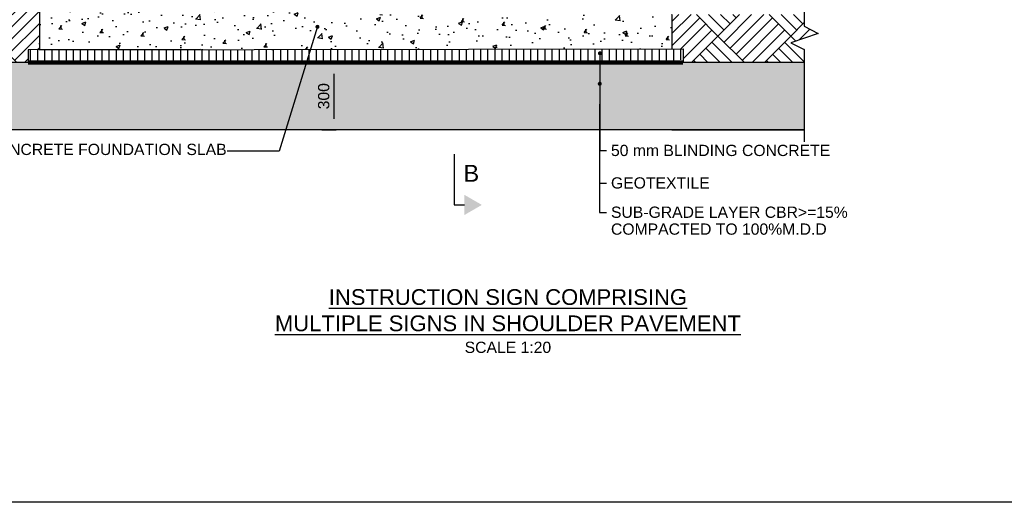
# Model space of a CAD drawing. Header units: metres. Extents: x -4024927 to 10167049, y -539908 to 13839353.
# Tile 144 of 211: x 1416998 to 1421372, y -76690 to -74545. Entities that reach past the tile are written whole.
import ezdxf
from ezdxf import colors
from ezdxf.entities.mleader import LeaderData, LeaderLine
from ezdxf.enums import TextEntityAlignment as Align
from ezdxf.math import Vec2, Vec3

# ---------------------------------------------------------------- set-up
doc = ezdxf.new("R2010")
doc.units = ezdxf.units.M
for name, pattern in [('CENTER', [2, 1.25, -0.25, 0.25, -0.25]), ('CONTINOUS', [0]), ('CONTIUOUS', [0])]:
    doc.linetypes.add(name, pattern=pattern)
for name, color, linetype in [('A20B0050', 5, 'Continuous'), ('A20B0140', 4, 'Continuous'), ('B-ANNO-DIMN', 2, 'Continuous'), ('C-ANNO-GENF-TEXT-N_25', 2, 'Continuous'), ('C-ANNO-GENF-TEXT-N_35', 3, 'Continuous'), ('C-DETL-BRKL', 1, 'CONTINOUS'), ('C-DETL-DIMS', 2, 'Continuous'), ('C-DETL-GRADE LEVEL', 1, 'Continuous'), ('C-DETL-UGND-GTXL', 4, 'CENTER'), ('C-SOIL-LEVL', 1, 'Continuous'), ('C-UTIL-EDGE-CONC', 4, 'Continuous'), ('C-UTIL-PATT', 1, 'Continuous'), ('CD13120_terrain_prop_t', 2, 'Continuous'), ('EL-AGLI-EQUP-PAPI-N-RefEdit0', 1, 'CONTIUOUS'), ('V-PTOS-CL', 1, 'Continuous')]:
    doc.layers.add(name, color=color, linetype=linetype)
doc.styles.add('Arial', font='arial.ttf')
doc.styles.get("Standard").update_dxf_attribs({"font": 'arial.ttf'})
doc.dimstyles.new('DS-20-25', dxfattribs={"dimscale": 20, "dimtxt": 2.5, "dimasz": 2.5, "dimexe": 0.5, "dimexo": 3, "dimgap": 1, "dimtad": 1, "dimdec": 0, "dimzin": 0, "dimtxsty": 'Standard', "dimblk1": 'DIMARROW', "dimblk2": 'DIMARROW', "dimsah": 1, "dimcen": -3, "dimclrd": 1, "dimclre": 8, "dimclrt": 256, "dimadec": 0, "dimazin": 0, "dimtfac": 1, "dimtdec": 0, "dimtix": 1, "dimtmove": 2, "dimatfit": 3, "dimfxl": 1, "dimtvp": 1.25, "dimarcsym": 0})

# ---------------------------------------------------------------- blocks, each defined once
blk = doc.blocks.new('SECT-HUL')
at = {"layer": 'A20B0050'}
for points in [[(-20, 0), (-20, 4)], [(0, 0), (-20, 0)]]:
    blk.add_lwpolyline(points, dxfattribs=at)
blk.add_solid([(-20, 10.93), (-24, 4), (-16, 4)], dxfattribs=at)
at = {"layer": 'A20B0140'}
blk.add_attdef('SECTION', text='', height=5, dxfattribs=at).set_placement((-20, 15.93), align=Align.MIDDLE)
blk = doc.blocks.new('_Dot')
at = {"color": 0, "linetype": 'ByBlock', "lineweight": -2}
blk.add_line((-0.5, 0), (-1, 0), dxfattribs=at)
at = {"color": 0, "linetype": 'ByBlock', "const_width": 0.5}
blk.add_lwpolyline([(-0.25, 0, 1), (0.25, 0, 1)], format="xyb", close=True, dxfattribs=at)
blk = doc.blocks.new('DIMARROW')
blk.add_line((0, 0.8), (0, -0.8))
blk.add_lwpolyline([(0, 0, 0, 0.4, 0), (-1, 0, 0, 0, 0), (-0.965, 0, 0, 0, 0)], format="xyseb")
blk = doc.blocks.new('*D1049')
at = {"layer": 'C-DETL-DIMS', "color": 8, "lineweight": -2, "transparency": 16777216}
for p, q in [((1418340.7, -74735.2), (1418404.2, -74735.2)), ((1418340.7, -75035.2), (1418404.2, -75035.2))]:
    blk.add_line(p, q, dxfattribs=at)
at = {"layer": 'C-DETL-DIMS', "color": 1, "lineweight": -2, "transparency": 16777216}
blk.add_line((1418394.2, -74785.2), (1418394.2, -74985.2), dxfattribs=at)
at = {"layer": 'Defpoints', "color": 0, "transparency": 16777216}
for p in [(1418280.7, -74735.2), (1418280.7, -75035.2), (1418394.2, -75035.2)]:
    blk.add_point(p, dxfattribs=at)
at = {"layer": 'C-DETL-DIMS', "color": 1, "lineweight": -2, "transparency": 16777216, "xscale": 50, "yscale": 50, "zscale": 50}
for p, rotation in [((1418394.2, -74735.2), 90), ((1418394.2, -75035.2), 270)]:
    blk.add_blockref('DIMARROW', p, dxfattribs=dict(at, rotation=rotation))
at = {"layer": 'C-DETL-DIMS', "transparency": 16777216, "insert": (1418348.6, -74885.2), "char_height": 50, "attachment_point": 5, "rotation": 90, "style": 'Arial'}
blk.add_mtext('300', dxfattribs=at)

msp = doc.modelspace()

# ---------------------------------------------------------------- hatches: boundary and pattern name
at = {"layer": 'C-SOIL-LEVL'}
h = msp.add_hatch(dxfattribs=at)
h.set_pattern_fill('AR-PARQ1', color=252, scale=0.75, angle=45)
h.set_pattern_definition([(135, (29956.28, -43259.1), (-323.28922, 0), [228.6, -228.6]), (135, (29983.22, -43232.17), (-323.28922, 0), [228.6, -228.6]), (135, (30010.16, -43205.23), (-323.28922, 0), [228.6, -228.6]), (135, (30037.1, -43178.3), (-323.28922, 0), [228.6, -228.6]), (135, (30064.04, -43151.35), (-323.28922, 0), [228.6, -228.6]), (135, (30090.98, -43124.4), (-323.28922, 0), [228.6, -228.6]), (135, (30117.92, -43097.47), (-323.28922, 0), [228.6, -228.6]), (45, (29794.63, -43097.47), (323.28922, 0), [228.6, -228.6]), (45, (29767.7, -43070.53), (323.28922, 0), [228.6, -228.6]), (45, (29740.75, -43043.59), (323.28922, 0), [228.6, -228.6]), (45, (29713.8, -43016.64), (323.28922, 0), [228.6, -228.6]), (45, (29686.87, -42989.7), (323.28922, 0), [228.6, -228.6]), (45, (29659.93, -42962.76), (323.28922, 0), [228.6, -228.6]), (45, (29632.99, -42935.82), (323.28922, 0), [228.6, -228.6])])
h.paths.add_polyline_path([(1416012.73, -74003.51), (1416012.73, -74573.54), (1416074.44, -74606.12), (1415953.7, -74647.15), (1416012.73, -74677.3), (1416012.73, -74735.18), (1417035.17, -74735.18), (1417035.17, -74729.3), (1417035.17, -74679.3), (1417085.17, -74679.23), (1417085.17, -74023.62, -0.9670476), (1417084.57, -74005.64), (1417085.17, -74005.6), (1417085.17, -74003.51)])
h.paths.add_polyline_path([(1420483.2, -74472.17), (1420483.2, -74003.51), (1419895.5, -74003.51), (1419895.5, -74472.17), (1419900.29, -74472.17)])
h.paths.add_polyline_path([(1419895.55, -74522.17), (1419895.5, -74675.11), (1419945.49, -74675.03), (1419945.49, -74735.18), (1420483.2, -74735.18), (1420483.2, -74677.3), (1420424.17, -74647.15), (1420544.91, -74606.12), (1420483.2, -74573.54), (1420483.2, -74522.17)])
at = {"layer": 'C-SOIL-LEVL', "ltscale": 0.5}
h = msp.add_hatch(dxfattribs=at)
h.set_pattern_fill('AR-CONC', color=253)
h.set_pattern_definition([(50, (29956.28, -43259.11), (182.184669, -15.939086), [19.05, -209.55]), (355, (29956.28, -43259.11), (-35.243421, 191.056845), [15.24, -167.640584]), (100.451445, (29971.46, -43260.44), (146.941247, 175.117752), [16.19001, -178.090245]), (46.1842, (29956.28, -43208.31), (271.07904, -42.042328), [28.575, -314.325]), (96.635558, (29978.87, -43211.81), (237.404134, 247.426125), [24.285023, -267.13561]), (351.184151, (29956.28, -43208.3), (237.404134, 247.426125), [22.859967, -251.45973]), (21, (29981.68, -43221.01), (151.614391, -102.265198), [19.05, -209.55]), (326, (29981.68, -43221.01), (61.802028, 184.187966), [15.24, -167.64]), (71.451445, (29994.31, -43229.53), (213.41642, 81.92277), [16.19001, -178.089938]), (37.5, (29956.276, -43259.11), (3.0886033, 84.555039), [0, -165.608, 0, -170.18, 0, -168.275]), (7.5, (29956.28, -43259.11), (66.8196625, 100.180575), [0, -97.028, 0, -161.798, 0, -64.135]), (327.5, (29899.634, -43259.11), (135.5905952, -5.728744), [0, -63.5, 0, -198.12, 0, -262.89]), (317.5, (29874.23, -43259.11), (148.129181, 25.426491), [0, -82.55, 0, -131.572, 0, -186.69])])
h.paths.add_polyline_path([(1419470.5, -73983.38), (1418385.17, -73983.38), (1418385.17, -73983.51), (1418340.17, -73983.51), (1418310.17, -73983.38), (1418310.17, -74417.17, 0.4142136), (1418365.17, -74472.17), (1419486.05, -74472.17, -0.1387087), (1419470.5, -74417.17)], flags=17)
h.paths.add_polyline_path([(1419895.5, -74003.51), (1419724.57, -73983.38), (1419720.5, -73983.38, -1.0052509), (1419670.5, -73983.38), (1419595.5, -73983.38), (1419595.5, -73983.51), (1419550.5, -73983.51), (1419520.5, -73983.38), (1419520.5, -74417.17, 0.4142136), (1419575.5, -74472.17), (1419895.5, -74472.17)])
h.paths.add_polyline_path([(1418260.17, -74417.17), (1418260.17, -73983.38), (1417385.17, -73983.38), (1417111.36, -74002.14), (1417111.36, -74028.51), (1417085.17, -74028.51), (1417085.17, -74679.23), (1417800.67, -74678.21), (1419895.5, -74675.11), (1419895.55, -74522.17), (1419575.5, -74522.17), (1418365.17, -74522.17, -0.4142136)])
h.paths.add_polyline_path([(1418322.73, -74572.75, -1), (1418318.61, -74580.75, -1)], flags=16)
h.paths.add_polyline_path([(1419307.52, -74242.41), (1419458.71, -74242.41), (1419458.71, -74167.41), (1419307.52, -74167.41)], flags=24)
at = {"layer": 'C-SOIL-LEVL'}
h = msp.add_hatch(dxfattribs=at)
h.set_pattern_fill('GRAVEL', color=252, scale=10)
h.set_pattern_definition([(228.0127875, (41810.995, -31845.502), (-2032.00000016, -2285.99999986), [34.172144, -3383.048364]), (184.969741, (41788.135, -31870.902), (3047.99999879, 254.00001447), [58.64047, -5805.40489]), (132.5104471, (41729.715, -31875.982), (2540.00000107, -2793.99999902), [41.34815, -4093.47228]), (267.273689, (41630.655, -31939.482), (254.00000053, 5079.99999997), [53.40045, -5286.643743]), (292.8336542, (41628.115, -31992.822), (-1270.00000011, 3047.99999996), [52.36337, -5183.980775]), (357.273689, (41648.435, -32041.082), (-5079.99999997, 254.00000053), [53.40045, -5286.643743]), (37.6942405, (41701.775, -32043.622), (-3301.999999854, -2540.00000019), [70.619366, -6991.31153]), (72.2553284, (41757.655, -32000.442), (1778.00000048, 5587.99999985), [66.67195, -6600.52566]), (121.4295656, (41777.975, -31936.942), (-2032.00000029, 3301.99999982), [53.5813, -5304.55457]), (175.2363583, (41750.035, -31891.222), (2793.99999996, -254.00000044), [61.17133, -2997.393695]), (222.3974378, (41689.075, -31886.142), (-3047.999999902, -2794.000000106), [79.10779, -7831.67725]), (138.8140748, (41882.115, -31942.022), (-1777.9999999, 1524.00000012), [27.000454, -2673.056582]), (171.4692344, (41861.795, -31924.242), (3302.00000009, -507.99999942), [51.3682, -5085.4639]), (225, (41811, -31916.62), (-4e-14, -254), [35.920934, -323.28931]), (203.1985905, (41793.215, -31886.142), (1270, 507.9999999), [19.34413, -1915.062237]), (291.8014095, (41775.435, -31893.76), (-254, 762), [27.35656, -1340.4753]), (30.9637565, (41785.595, -31919.162), (762, 508), [44.431966, -1436.629815]), (161.565051, (41823.695, -31896.3), (508, -254), [32.128714, -771.08981]), (16.3895403, (41628.115, -31893.762), (2540, 762), [45.0088, -4455.882667]), (70.346176, (41671.295, -31881.062), (-1016.0000001, -2793.99999997), [37.759894, -3738.22157]), (293.1985905, (41823.695, -31845.502), (-507.9999999, 1270), [38.68801, -1895.71836]), (343.6104597, (41838.935, -31881.062), (-2540.00000005, 761.99999982), [45.0088, -4455.882667]), (339.4439548, (41628.115, -32051.242), (-1270, 508), [43.40352, -2126.77343]), (294.7751406, (41668.755, -32066.482), (-1270.00000151, 2793.99999931), [36.36721, -3600.35934]), (66.8014095, (41826.235, -32099.502), (507.9999999, 1270), [38.68801, -1895.71836]), (17.3540246, (41841.475, -32063.942), (-3301.99999993, -1016.00000021), [42.578274, -4215.2376]), (69.4439548, (41701.775, -32099.502), (-508, -1270), [21.70176, -2148.47519]), (101.3099325, (41810.995, -32099.5), (-254, 1016), [12.95146, -1282.199496]), (165.9637565, (41808.455, -32086.8), (762, -254), [52.36337, -994.90546]), (186.009006, (41757.655, -32074.102), (2539.99999999, 254.00000013), [48.5267, -4804.136486]), (303.6900675, (41785.595, -31942.02), (-254, 508), [36.63239, -879.177636]), (353.1572266, (41805.915, -31972.502), (4318.00000003, -507.999999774), [63.955676, -6331.600907]), (60.945396, (41869.415, -31980.122), (-1016.00000003, -1778), [26.150824, -2588.93923]), (90, (41882.11, -31957.26), (-254, 254), [15.24, -238.76]), (120.2564372, (41752.575, -32066.482), (1015.99999988, -1778.00000007), [35.286696, -3493.394077]), (48.0127875, (41734.795, -32036.002), (2032.00000017, 2285.99999985), [68.34429, -3348.87622]), (0, (41780.51, -31985.2), (254, 254), [66.04, -187.96]), (325.3048465, (41846.555, -31985.202), (2540.00000096, -1777.99999863), [40.160956, -3975.931672]), (254.054604, (41879.575, -32008.062), (-254, -1016), [36.98291, -1812.165004]), (207.6459754, (41869.415, -32043.622), (-4826.00000018, -2539.99999966), [60.21451, -5961.24644]), (175.4260787, (41816.075, -32071.562), (-3302, 254), [63.702946, -6306.584646])])
h.paths.add_polyline_path([(1420483.2, -75035.18), (1420483.2, -74735.18), (1416710.07, -74735.18), (1416710.07, -74937.21), (1416709.88, -74937.21), (1416709.88, -74735.18), (1416012.73, -74735.18), (1416012.73, -75035.18)])
at = {"layer": 'C-UTIL-PATT', "lineweight": -2}
h = msp.add_hatch(dxfattribs=at)
h.set_pattern_fill('LINE', color=256, scale=10, angle=90, style=0)
h.set_pattern_definition([(90, (1359769.233, -98502.91), (-31.75, 2e-15), [])])
h.paths.add_polyline_path([(1419945.49, -74674.11), (1418795.38, -74679.3), (1417035.17, -74679.3), (1417035.17, -74729.3), (1419945.49, -74724.11)])

# ---------------------------------------------------------------- linework, layer by layer
at = {"layer": 'B-ANNO-DIMN', "color": 4, "ltscale": 0.5}
for p, q in [((1417085.17, -74003.51), (1417085.17, -74679.3)), ((1419895.55, -74522.1), (1419895.5, -74674.11))]:
    msp.add_line(p, q, dxfattribs=at)
at = {"layer": 'B-ANNO-DIMN', "color": 4, "ltscale": 0.5, "flags": 128}
msp.add_lwpolyline([(1419945.49, -74675.03), (1419945.49, -74735.18)], dxfattribs=at)
at = {"layer": 'C-DETL-BRKL', "linetype": 'ByBlock'}
msp.add_line((1420483.2, -75035.18), (1416012.73, -75035.18), dxfattribs=at)
for points in [[(1420483.2, -73939.13), (1420483.2, -74573.54)], [(1420483.2, -74677.3), (1420483.2, -75088.26)]]:
    msp.add_lwpolyline(points, dxfattribs=at)
at = {"layer": 'C-DETL-GRADE LEVEL'}
for p, q in [((1420483.2, -74573.54), (1420544.91, -74606.12)), ((1420544.91, -74606.12), (1420424.17, -74647.15)), ((1420424.17, -74647.15), (1420483.22, -74677.31))]:
    msp.add_line(p, q, dxfattribs=at)
at = {"layer": 'C-DETL-UGND-GTXL', "linetype": 'Continuous', "const_width": 20}
for points in [[(1417035.29, -74735.18), (1417771.32, -74735.18)], [(1417760.67, -74735.18), (1418226.55, -74735.18), (1419945.49, -74735.18)]]:
    msp.add_lwpolyline(points, dxfattribs=at)
at = {"layer": 'C-DETL-UGND-GTXL', "color": 3, "linetype": 'Continuous', "const_width": 0.1}
msp.add_lwpolyline([(1416012.73, -75035.18), (1418134.09, -75035.18), (1420483.2, -75035.18)], dxfattribs=at)
at = {"layer": 'C-UTIL-EDGE-CONC'}
msp.add_line((1417085.17, -74679.3), (1419945.49, -74675.03), dxfattribs=at)
msp.add_lwpolyline([(1417800.67, -74678.21), (1417035.17, -74679.3), (1417035.17, -74729.3), (1417771.32, -74735.18)], dxfattribs=at)
at = {"layer": 'EL-AGLI-EQUP-PAPI-N-RefEdit0'}
msp.add_arc((3071061.1, 6743365.78), 7095987.63, 260.537675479, 260.537675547, dxfattribs=at)
at = {"layer": 'V-PTOS-CL', "color": 253, "ltscale": 0.5}
for p, q in [((1417035.29, -74735.18), (1416012.73, -74735.18)), ((1419945.49, -74735.18), (1419945.49, -74735.18)), ((1420483.2, -74735.18), (1419945.49, -74735.18))]:
    msp.add_line(p, q, dxfattribs=at)
at = {"layer": 'V-PTOS-CL', "color": 3, "ltscale": 0.5}
msp.add_line((1419895.5, -75035.18), (1420481.38, -75035.18), dxfattribs=at)
msp.add_lwpolyline([(1415314.66, -71825.08), (1430984.91, -71825.08), (1430984.91, -76689.6), (1415314.66, -76689.6)], close=True, dxfattribs=at)
at = {"layer": 'V-PTOS-CL', "color": 253, "ltscale": 0.5, "flags": 128}
msp.add_lwpolyline([(1417035.17, -74729.3), (1417035.17, -74735.18)], dxfattribs=at)

# ---------------------------------------------------------------- block references
at = {"layer": 'CD13120_terrain_prop_t'}
ref = msp.add_blockref('SECT-HUL', (1418928.28, -75143.26), dxfattribs=dict(at, xscale=-11.25, yscale=11.25, zscale=11.25, rotation=270))
ref.add_attrib('SECTION', 'B', dxfattribs={"layer": 'A20B0140', "height": 75}).set_placement((1419004.19, -75227.65), align=Align.MIDDLE)

# ---------------------------------------------------------------- texts
at = {"layer": 'C-ANNO-GENF-TEXT-N_35', "insert": (1418128.03, -75626.09), "char_height": 50, "width": 2077.7842, "attachment_point": 1, "style": 'Arial'}
msp.add_mtext('\\pxqc;{\\fArial|b0|i0|c0|p39;\\H1.4x;\\L\\C2;\\P\\C256;INSTRUCTION SIGN COMPRISING MULTIPLE SIGNS IN SHOULDER PAVEMENT\\fArial|b0|i0|c0|p34;\\H0.71426x;\\l\\C2;\\P\\H1.00004x;\\C1;SCALE 1:20}', dxfattribs=at)

# ---------------------------------------------------------------- dimensions: what is measured, and where the dimension line sits
at = {"layer": 'C-DETL-DIMS'}
dim = msp.add_linear_dim(base=(1418394.19, -75035.18), p1=(1418280.67, -74735.18), p2=(1418280.67, -75035.18), angle=90, dimstyle='DS-20-25', override={"dimtxsty": 'Arial'}, dxfattribs=at)
dim.commit()
dim.dimension.update_dxf_attribs({"geometry": '*D1049', "text_midpoint": (1418348.65, -74885.18)})

# ---------------------------------------------------------------- leaders
at = {"layer": 'C-ANNO-GENF-TEXT-N_25'}
ml = msp.add_multileader_mtext('Standard', dxfattribs=at)
ml.set_content('CONCRETE FOUNDATION SLAB', color=256, style='Arial')
ml.set_leader_properties()
ml.set_arrow_properties(name='DOT')
ml.build(insert=Vec2(0, 0))
ml.multileader.update_dxf_attribs({"text_left_attachment_type": 2, "text_right_attachment_type": 2, "arrow_head_size": 18})
ctx = ml.context
ctx.base_point, ctx.char_height, ctx.arrow_head_size, ctx.plane_origin = Vec3(1416851.17, -75129.87), 50, 18, Vec3(1420057.6, -74464.21)
ctx.left_attachment, ctx.right_attachment, ctx.text_align_type = 2, 2, 2
notes = []
notes.append((ctx, [(1, (1, 1, 0), (1418150.67, -75129.87), (-1, 0), 231.55, [(0, [(1418320.67, -74576.75)], 0, [])])]))
ctx.mtext.insert, ctx.mtext.alignment, ctx.mtext.line_spacing_factor, ctx.mtext.line_spacing_style, ctx.mtext.flow_direction = Vec3(1417917.12, -75096.54), 3, 1.68, 2, 5
ml = msp.add_multileader_mtext('Standard', dxfattribs=at)
ml.set_content('{\\C1;50 mm BLINDING CONCRETE}', color=256, style='Arial')
ml.set_leader_properties()
ml.set_arrow_properties(name='DOT')
ml.build(insert=Vec2(0, 0))
ml.multileader.update_dxf_attribs({"text_right_attachment_type": 6, "arrow_head_size": 18})
ctx = ml.context
ctx.base_point, ctx.char_height, ctx.arrow_head_size, ctx.landing_gap_size, ctx.plane_origin = Vec3(1419604.85, -75126.43), 50, 18, 20, Vec3(1419558.23, -74708.24)
ctx.right_attachment = 6
notes.append((ctx, [(0, (1, 1, 0), (1419573.6, -75126.43), (1, 0), 31.25, [(0, [(1419575.86, -74694.11)], 0, [])])]))
ctx.mtext.insert, ctx.mtext.line_spacing_factor, ctx.mtext.line_spacing_style, ctx.mtext.flow_direction = Vec3(1419624.85, -75101.01), 1.68, 2, 5
ml = msp.add_multileader_mtext('Standard', dxfattribs=at)
ml.set_content('{\\C1;GEOTEXTILE}', color=256, style='Arial')
ml.set_leader_properties()
ml.set_arrow_properties(name='DOT')
ml.build(insert=Vec2(0, 0))
ml.multileader.update_dxf_attribs({"text_right_attachment_type": 6, "arrow_head_size": 18})
ctx = ml.context
ctx.base_point, ctx.char_height, ctx.arrow_head_size, ctx.landing_gap_size, ctx.plane_origin = Vec3(1419604.85, -75270.93), 50, 18, 20, Vec3(1419558.23, -75460.55)
ctx.right_attachment = 6
notes.append((ctx, [(0, (1, 1, 0), (1419573.6, -75270.93), (1, 0), 31.25, [(0, [(1419575.63, -74737.17)], 0, [])])]))
ctx.mtext.insert, ctx.mtext.line_spacing_factor, ctx.mtext.line_spacing_style, ctx.mtext.flow_direction = Vec3(1419624.85, -75245.51), 1.68, 2, 5
ml = msp.add_multileader_mtext('Standard', dxfattribs=at)
ml.set_content('{\\C1;SUB-GRADE LAYER CBR>=15% COMPACTED TO 100%M.D.D }', color=256, style='Arial')
ml.set_leader_properties()
ml.set_arrow_properties(name='DOT')
ml.build(insert=Vec2(0, 0))
ml.multileader.update_dxf_attribs({"text_right_attachment_type": 6, "arrow_head_size": 18})
ctx = ml.context
ctx.base_point, ctx.char_height, ctx.arrow_head_size, ctx.landing_gap_size, ctx.plane_origin = Vec3(1419604.85, -75401.58), 50, 18, 20, Vec3(1419558.23, -76648.3)
ctx.right_attachment = 6
notes.append((ctx, [(0, (1, 1, 0), (1419573.6, -75401.58), (1, 0), 31.25, [(0, [(1419575.15, -74829.6)], 0, [])])]))
ctx.mtext.insert, ctx.mtext.width, ctx.mtext.line_spacing_factor, ctx.mtext.line_spacing_style, ctx.mtext.flow_direction = Vec3(1419624.85, -75375.66), 1347.695, 0.9, 2, 5
for ctx, leaders in notes:
    for number, flags, end, landing, length, lines in leaders:
        leader = LeaderData()
        leader.index, (leader.has_last_leader_line, leader.has_dogleg_vector, leader.attachment_direction) = number, flags
        leader.last_leader_point, leader.dogleg_vector, leader.dogleg_length = Vec3(end), Vec3(landing), length
        for number, points, colour, breaks in lines:
            line = LeaderLine()
            line.index, line.vertices, line.color, line.breaks = number, Vec3.list(points), colors.encode_raw_color(colour), breaks
            leader.lines.append(line)
        ctx.leaders.append(leader)

doc.saveas('drawing.dxf')
